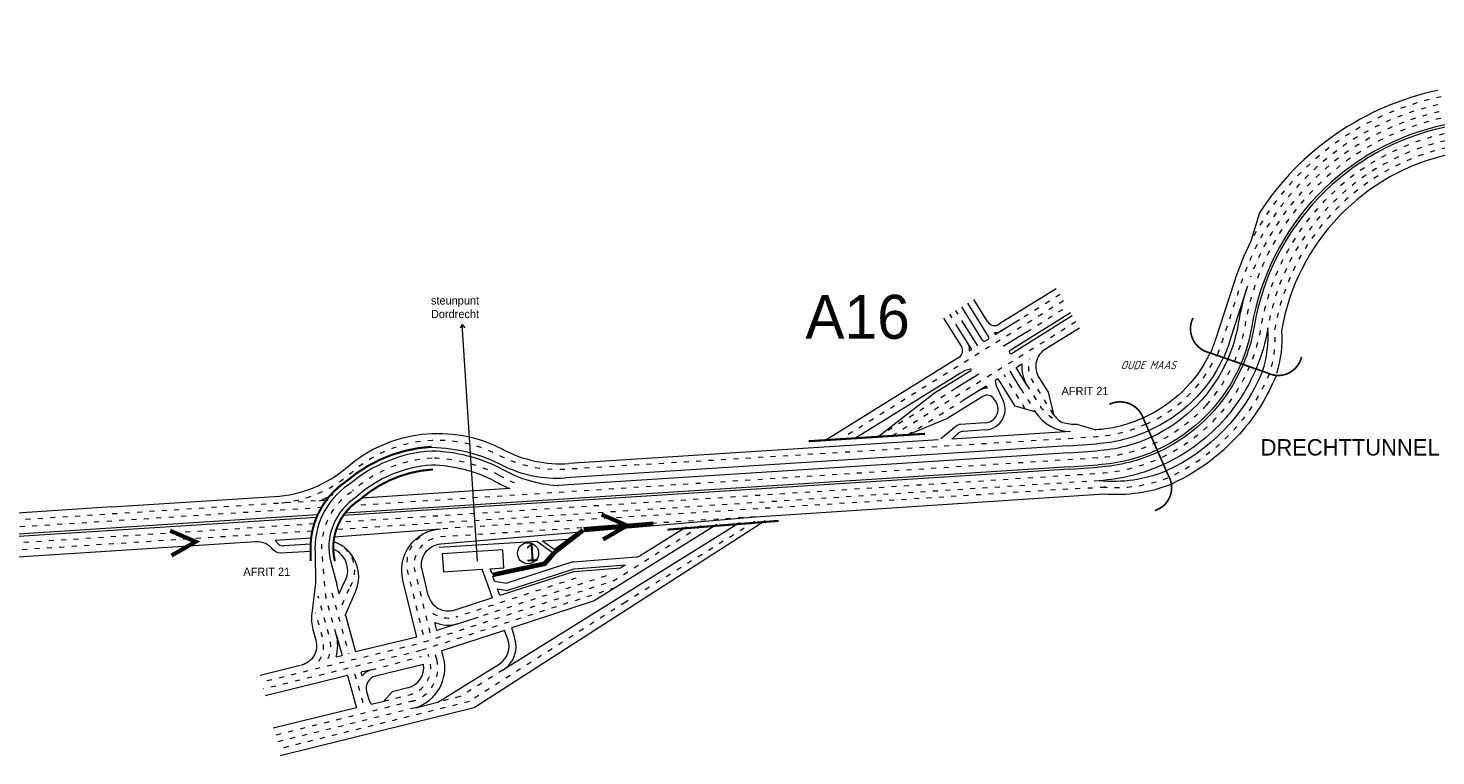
# Model space of a CAD drawing. Header units: metres. Extents: x 534 to 4572, y -2348 to -1612.
# Tile 4 of 6: x 3936 to 4276, y -1851 to -1675. Entities that reach past the tile are written whole.
import ezdxf
from ezdxf.enums import TextEntityAlignment as Align

# ---------------------------------------------------------------- set-up
doc = ezdxf.new("R2010")
doc.units = ezdxf.units.M
doc.linetypes.add('ACAD_ISO03W100', pattern=[30, 12, -18])
for name, color, linetype, lineweight in [('deelstrepen', 8, 'ACAD_ISO03W100', 0), ('Kunstwerk', 7, 'Continuous', 0), ('RW-MARK', 7, 'Continuous', 0), ('Spoorweg solid', 7, 'Continuous', 0), ('Strooi NIET', 10, 'Continuous', 0), ('Strooi WEL', 90, 'Continuous', 0), ('Text', 7, 'Continuous', 0)]:
    doc.layers.add(name, color=color, linetype=linetype, lineweight=lineweight)
doc.styles.add('ISO25C', font='ISO', dxfattribs={"oblique": 20, "height": 2.5})

msp = doc.modelspace()

# ---------------------------------------------------------------- linework, layer by layer
at = {"layer": 'deelstrepen', "linetype": 'ACAD_ISO03W100', "ltscale": 0.1}
for p, q in [((4185.01, -1739.57), (4175.27, -1745.63)), ((4185.86, -1741.04), (4132.11, -1774.45)), ((4161.99, -1746.82), (4159.88, -1743.42)), ((4177.06, -1748.51), (4186.72, -1742.5)), ((4188.85, -1746.17), (4144.64, -1773.65)), ((4160.54, -1747.71), (4158.43, -1744.32)), ((4176.65, -1767.17), (4171.53, -1758.93)), ((4159.82, -1762.22), (4141.06, -1773.88)), ((4175.61, -1762.29), (4179.07, -1767.86)), ((4148.22, -1773.42), (4161.61, -1765.1)), ((4014.48, -1786.73), (4014.25, -1786.9)), ((4008.31, -1789.17), (3889.72, -1796.77)), ((4006.96, -1790.96), (3889.83, -1798.47)), ((4111.52, -1793.18), (4035.18, -1798.07)), ((4111.36, -1794.34), (4080.1, -1813.78)), ((4004.95, -1794.91), (3890.08, -1802.27)), ((4004.5, -1796.64), (3890.19, -1803.97)), ((4068.13, -1808.03), (4039.19, -1817.37)), ((4075.42, -1807.46), (4044.52, -1817.43)), ((4077.66, -1810.3), (4030.65, -1825.47)), ((4009.24, -1811.54), (4013.31, -1826.15)), ((4080.1, -1813.78), (4042.4, -1837.8)), ((4030.65, -1825.47), (3992.74, -1834.74)), ((4018.77, -1830.12), (4030.87, -1826.88)), ((4014.73, -1831.11), (4016.95, -1838.84)), ((4050.53, -1830.16), (4040.18, -1836.59)), ((4042.4, -1837.8), (3996.31, -1849.22)), ((4040.18, -1836.59), (4034.83, -1837.92)), ((4029.39, -1839.27), (3995.9, -1847.57))]:
    msp.add_line(p, q, dxfattribs=at)
at = {"layer": 'deelstrepen', "linetype": 'ACAD_ISO03W100', "ltscale": 0.1, "flags": 128}
for points in [[(4364.34, -1675.26), (4276.97, -1693.6, 0.269012), (4228.66, -1737.04), (4224.12, -1751.08, -0.02685), (4222.77, -1754.61)], [(4365.04, -1678.57), (4277.67, -1696.91, 0.30868), (4229.7, -1746.86, -0.069689), (4226.49, -1757.06)], [(4364.69, -1676.92), (4277.32, -1695.26, 0.259154), (4231, -1735.39)], [(4365.82, -1682.3), (4278.45, -1700.64, 0.30868), (4233.52, -1747.43, -0.073219), (4229.72, -1759.2, -0.064982), (4223.62, -1768.34, -0.199736), (4194.36, -1782.77), (4187.49, -1783.21), (4011.01, -1794.52)], [(4366.17, -1683.96), (4278.8, -1702.3, 0.30868), (4235.18, -1747.72)], [(4366.52, -1685.62), (4279.15, -1703.96, 0.30868), (4236.84, -1748.02, -0.097645), (4235.61, -1758.35)], [(4303.5, -1686.29), (4276.62, -1691.93, 0.226598), (4231.13, -1726.69)], [(4183.47, -1768.5), (4178.49, -1760.49, -0.21378), (4177.75, -1755.06)], [(4235.53, -1758.65, -0.077339), (4227.92, -1771.12, -0.110433), (4211.41, -1783.65)], [(4177.05, -1761.39), (4179.97, -1766.1, 0.184298), (4185.65, -1770.41, 0.184298)], [(4220.39, -1766.21, -0.196541), (4194.13, -1778.96), (4192.64, -1779.06), (4185.81, -1779.5), (4014.06, -1790.51)], [(4205.76, -1770.85, -0.092739), (4193.79, -1773.89), (4186.92, -1774.34), (4065.49, -1781.75, -0.137459), (4049.66, -1778.38, 0.309415), (4013.87, -1782.62, -0.164942), (3996.05, -1789.96)], [(4010.27, -1821.58), (4008.04, -1813.55, -0.046568), (4007.71, -1811.72), (4006.88, -1802.03, -0.275915), (4014.25, -1786.9)], [(4195.9, -1786.05, -0.007197), (4194.59, -1786.16), (4187.7, -1786.47), (4035.45, -1796.1)], [(4031.33, -1821.69), (4027.93, -1807.81), (4027.61, -1806.49, -0.390521), (4033.12, -1796.53, -0.390521)], [(4032.97, -1821.16), (4029.67, -1807.65), (4029.35, -1806.33, -0.466721), (4035.43, -1798.05)], [(4008.31, -1827.45, 0.167786), (4008.64, -1822.04), (4005.94, -1812.35)], [(4006.09, -1827.99, 0.2213), (4007, -1822.49), (4005.29, -1816.35)], [(4021.78, -1837.66), (4027.99, -1836.13, 0.414214), (4032.9, -1828.03), (4032.51, -1826.44)]]:
    msp.add_lwpolyline(points, format="xyb", dxfattribs=at)
at = {"layer": 'deelstrepen', "linetype": 'ACAD_ISO03W100', "ltscale": 0.1}
for points in [[(4222.74, -1754.41, -0.181626), (4205.76, -1770.84, -0.084623)], [(4226.49, -1757.06, -0.0716), (4220.39, -1766.21, -0.0716)], [(4011.74, -1814.4), (4013.66, -1810.01, 0.443346), (4010.64, -1799.58)], [(4028.39, -1837.78, 0.414214), (4034.56, -1827.63), (4034.16, -1826)]]:
    msp.add_lwpolyline(points, format="xyb", dxfattribs=at)
at = {"layer": 'deelstrepen', "linetype": 'ByBlock', "ltscale": 0.1, "flags": 128}
for points in [[(4232.35, -1757.5, -0.016437), (4231.14, -1760.14, -0.062493), (4225.04, -1769.28, -0.10769), (4210.01, -1780.56)], [(4233.95, -1758.06, -0.18912), (4210.69, -1782.11)], [(4237.1, -1759.3, -0.077339), (4229.22, -1772.22, -0.110433), (4212.11, -1785.19, -0.110433)]]:
    msp.add_lwpolyline(points, format="xyb", dxfattribs=at)
at = {"layer": 'deelstrepen', "linetype": 'ACAD_ISO03W100', "ltscale": 0.1, "flags": 128}
for points in [[(4194.47, -1784.47), (4187.6, -1784.91), (4010.06, -1796.28)], [(4098.43, -1795.36), (4077.34, -1808.62), (4030.19, -1823.84), (3992.21, -1833.13)], [(4028.93, -1837.63), (3995.49, -1845.92)]]:
    msp.add_lwpolyline(points, dxfattribs=at)
at = {"layer": 'deelstrepen', "linetype": 'ACAD_ISO03W100', "ltscale": 0.1}
for centre, radius, start, end in [((4035.4, -1810.99), 32.04, 93.487, 130.7653), ((4032.55, -1816.25), 37.25, 62.8016, 88.6247), ((4065.76, -1754.69), 32.72, 240.3582, 249.8859), ((4198.3, -1750.34), 35.79, 265.0324, 291.4916), ((4037.37, -1810.92), 6.7, 235.4765, 289.9752)]:
    msp.add_arc(centre, radius, start, end, dxfattribs=at)
at = {"layer": 'Kunstwerk'}
for points, const_width in [([(4217.13, -1745.21, 0.479665), (4221.1, -1753.58), (4235.1, -1758.46, 0.487821), (4243.34, -1754.58)], 0.4), ([(4207.91, -1791.68, 0.487821), (4211.15, -1783.17), (4205.21, -1769.58, 0.458083), (4196.93, -1766.06)], 0.4), ([(4033.28, -1776.28, 0.162011), (4012.9, -1784.47), (4012.5, -1784.77, 0.261402), (4004.1, -1801.53), (4004.11, -1803.89)], 0.5)]:
    msp.add_lwpolyline(points, format="xyb", dxfattribs=dict(at, const_width=const_width))
at = {"layer": 'Kunstwerk', "const_width": 0.5}
for points in [[(4152.45, -1773.15), (4124.31, -1774.95)], [(4117.12, -1794.16), (4090.26, -1796.29)]]:
    msp.add_lwpolyline(points, dxfattribs=at)
at = {"layer": 'Kunstwerk'}
msp.add_lwpolyline([(4033.61, -1781.76, 0.5, 0.5, 0.167113), (4016.01, -1789.03, 0.5, 0.5, 0.324427), (4009.96, -1803.89, 0.5, 0.5, 0.324427)], format="xyseb", dxfattribs=at)
at = {"layer": 'RW-MARK'}
for p, q in [((4184.11, -1738.13), (4170.28, -1746.72)), ((4230.26, -1737.56), (4226.12, -1750.37)), ((4166.33, -1750.59), (4161.32, -1742.52)), ((4167.78, -1749.69), (4162.76, -1741.63)), ((4167.53, -1746.08), (4164.2, -1740.73)), ((4040.71, -1746.75), (4040.21, -1747.68)), ((4044.38, -1803.86), (4040.71, -1746.75)), ((4040.71, -1746.75), (4041.33, -1747.6)), ((4161.21, -1752.01), (4156.99, -1745.22)), ((4165.15, -1751.91), (4161.99, -1746.82)), ((4175.27, -1745.63), (4169.48, -1749.22)), ((4187.57, -1743.97), (4172.97, -1753.05)), ((4188, -1744.7), (4173.98, -1753.42)), ((4163.71, -1752.81), (4160.54, -1747.71)), ((4169.17, -1748.73), (4169.48, -1749.22)), ((4177.06, -1748.51), (4171.27, -1752.1)), ((4189.71, -1747.63), (4181.54, -1752.71)), ((4163.21, -1753.12), (4163.71, -1752.81)), ((4167.02, -1750.75), (4167.62, -1750.38)), ((4160.57, -1754.76), (4128.52, -1774.68)), ((4174.41, -1757.14), (4175.81, -1756.27)), ((4161.01, -1758.49), (4135.69, -1774.23)), ((4163.5, -1757.93), (4154.35, -1763.62)), ((4165.4, -1758.75), (4159.82, -1762.22)), ((4170.01, -1759.88), (4169.35, -1760.29)), ((4175.61, -1762.29), (4172.97, -1758.04)), ((4177.05, -1761.39), (4174.41, -1757.14)), ((4141.06, -1773.88), (4154.35, -1763.62)), ((4165.5, -1762.68), (4161.61, -1765.1)), ((4167.2, -1761.63), (4165.5, -1762.68)), ((4167.51, -1762.13), (4167.2, -1761.63)), ((4171.03, -1764.58), (4169.92, -1762.18)), ((4174.22, -1766.48), (4170.65, -1760.74)), ((4166.39, -1764.13), (4157.93, -1769.39)), ((4169.59, -1765.48), (4169.15, -1764.77)), ((4179.07, -1767.86), (4174.22, -1766.48)), ((4148.22, -1773.42), (4157.93, -1769.39)), ((4167, -1770.52), (4161.01, -1770.9)), ((4159.84, -1771.37), (4156.29, -1774.39)), ((4187.59, -1772.58), (4158.88, -1774.42)), ((4160.51, -1773.03), (4158.88, -1774.42)), ((4167.11, -1772.21), (4161.68, -1772.56)), ((4187.03, -1776.02), (4065.6, -1783.8)), ((4187.03, -1776.03), (4193.86, -1775.59)), ((4187.14, -1777.71), (4193.97, -1777.28)), ((4187.14, -1777.71), (4063.85, -1785.62)), ((4187.36, -1781.11), (4194.19, -1780.67)), ((4187.39, -1781.66), (4011.96, -1792.91)), ((4187.36, -1781.1), (4012.39, -1792.31)), ((4187.39, -1781.66), (4194.22, -1781.22)), ((4052.18, -1786.36), (4016.45, -1788.65)), ((3956.13, -1790.82), (3904.47, -1794.13)), ((3956.13, -1790.82), (3995.37, -1788.31)), ((4008.31, -1789.17), (4006.27, -1789.31)), ((4005.79, -1792.73), (3889.94, -1800.16)), ((4005.53, -1793.32), (3889.98, -1800.72)), ((4113.82, -1794.14), (4043.56, -1839.26)), ((4107.68, -1794.63), (4050.53, -1830.16)), ((4062.94, -1801.09), (4068.5, -1796.9)), ((4094.8, -1795.65), (4083.66, -1802.58)), ((3990.81, -1799.22), (3890.29, -1805.66)), ((4004.21, -1798.36), (3995.52, -1798.91)), ((3995.52, -1798.91), (3996.4, -1799.87)), ((4004.09, -1799.82), (3997.6, -1800.19)), ((4058.72, -1799.11), (4035.16, -1800.62)), ((4050.5, -1801.16), (4035.89, -1802.09)), ((4050.78, -1805.51), (4050.5, -1801.16)), ((4062.44, -1801.78), (4058.72, -1799.11)), ((4066.2, -1798.63), (4060.06, -1799.03)), ((4062.94, -1801.09), (4060.06, -1799.03)), ((4035.89, -1802.09), (4036.17, -1806.44)), ((4047.83, -1806.81), (4060.41, -1804.09)), ((4067.13, -1804.16), (4051.48, -1809.21)), ((4060.41, -1804.09), (4062.44, -1801.78)), ((4067.59, -1804.07), (4082.76, -1802.88)), ((4036.17, -1806.44), (4045.5, -1805.85)), ((4048.04, -1812.77), (4045.5, -1805.85)), ((4047.43, -1805.72), (4050.78, -1805.51)), ((4047.83, -1806.81), (4047.43, -1805.72)), ((4048.53, -1808.74), (4048.12, -1807.62)), ((4067.8, -1806.36), (4049.79, -1812.17)), ((4067.62, -1805.79), (4051.62, -1810.95)), ((4067.75, -1805.76), (4080.1, -1804.79)), ((4067.8, -1806.36), (4079, -1805.48)), ((4080.04, -1804.83), (4079, -1805.48)), ((4048.53, -1808.74), (4051.48, -1809.21)), ((4049.79, -1812.17), (4049.2, -1810.57)), ((4049.2, -1810.57), (4051.62, -1810.95)), ((4048.03, -1812.74), (4038.9, -1815.68))]:
    msp.add_line(p, q, dxfattribs=at)
for points in [[(4276.28, -1690.28, 0.1994), (4233.2, -1719.79), (4231.13, -1726.69, 0.040116), (4227.07, -1736.52), (4222.49, -1750.6, -0.024392), (4221.33, -1753.66)], [(4278.01, -1698.57, 0.30868), (4231.35, -1747.17, -0.058853), (4228.7, -1756.23, -0.058853)], [(4278.13, -1699.12, 0.30868), (4231.9, -1747.27, -0.058565), (4229.23, -1756.41, -0.058565)], [(4279.5, -1705.62, 0.30868), (4238.52, -1748.3, -0.097645), (4237.28, -1758.63)], [(4230.26, -1737.56, 0.036742), (4228.06, -1746.56)], [(4228.06, -1746.55, -0.060732), (4225.52, -1755.12, -0.060732)], [(4181.54, -1752.71, 0.414214), (4179.93, -1759.6), (4182.14, -1763.14), (4183.47, -1768.5, 0.148246), (4185.65, -1770.41, 0.087618), (4189.11, -1770.8), (4193.64, -1772.21)], [(4226.12, -1750.37, -0.031757), (4224.55, -1754.78, -0.031757)], [(4205.11, -1769.3, -0.093174), (4193.68, -1772.21)], [(4206.44, -1772.4, -0.092532), (4193.9, -1775.58)], [(4207.12, -1773.95, -0.092343), (4194.02, -1777.27)], [(4033.34, -1777.32, 0.162178), (4013.43, -1785.37), (4013.21, -1785.48, 0.268455), (4005.2, -1802.03, 0.268455)], [(4208.48, -1777.06, -0.092012), (4194.24, -1780.66)], [(4033.26, -1780.71, 0.166548), (4015.29, -1788.29), (4015.17, -1788.4, 0.323143), (4008.94, -1804.14)], [(4208.71, -1777.58, -0.091962), (4194.28, -1781.22)], [(4004.1, -1801.53), (3996.79, -1801.94, -0.247974), (3995.09, -1801.16, 0.249975), (3990.81, -1799.22)]]:
    msp.add_lwpolyline(points, format="xyb", dxfattribs=at)
at = {"layer": 'RW-MARK', "flags": 128}
for points in [[(4235.18, -1747.72, -0.057837), (4232.35, -1757.5)], [(4210.01, -1780.56, -0.091479), (4194.47, -1784.47)]]:
    msp.add_lwpolyline(points, format="xyb", dxfattribs=at)
at = {"layer": 'RW-MARK', "color": 8}
for points in [[(4221.22, -1753.71, -0.180922), (4205.15, -1769.28, -0.086293)], [(4224.32, -1755, -0.183076), (4206.4, -1772.41, -0.078421)], [(4225.52, -1755.12, -0.184395), (4207.12, -1773.95, -0.074854)], [(4228.7, -1756.23, -0.186708), (4208.48, -1777.06, -0.068618)], [(4229.23, -1756.41, -0.187056), (4208.71, -1777.58, -0.067678)]]:
    msp.add_lwpolyline(points, format="xyb", dxfattribs=at)
at = {"layer": 'RW-MARK'}
msp.add_lwpolyline([(4048.12, -1807.62), (4060.87, -1804.86), (4063.64, -1801.71), (4070.05, -1796.76)], dxfattribs=at)
at = {"layer": 'RW-MARK', "color": 3}
msp.add_circle((4056.6, -1801.98), 2.55, dxfattribs=at)
at = {"layer": 'RW-MARK'}
for centre, radius, start, end in [((4169.23, -1745.03), 2, 211.8681, 301.8681), ((4167.35, -1749.96), 0.5, 301.8477, 31.8681), ((4169.23, -1745.03), 3.7, 269.1477, 301.8681), ((4208.36, -1749.76), 26.9, 342.0342, 4.3421), ((4159.51, -1753.06), 2, 301.8681, 31.8681), ((4159.51, -1753.06), 3.7, 359.1273, 31.8681), ((4166.76, -1750.33), 0.5, 211.8681, 301.8477), ((4173.18, -1753.39), 0.4, 121.8681, 293.6036), ((4171.34, -1749.17), 5, 293.6036, 301.8681), ((4184.18, -1756.96), 8.4, 175.3385, 211.8681), ((4164.7, -1764.43), 7, 101.0651, 121.8681), ((4163.4, -1757.76), 0.2, 301.8681, 101.0651), ((4176.27, -1759.24), 7, 188.6365, 204.8958), ((4164.7, -1764.43), 7, 31.8681, 40.6242), ((4167.45, -1765.83), 3.7, 89.1477, 121.8681), ((4167.45, -1765.83), 2, 31.8681, 121.8681), ((4166.79, -1767.22), 3.3, 273.6669, 31.8681), ((4166.79, -1767.22), 5, 273.6669, 31.8681), ((4187.56, -1762.58), 10, 211.8681, 270.1448), ((4161.14, -1772.9), 2, 93.6669, 130.3388), ((4161.81, -1774.56), 2, 93.6669, 130.3388), ((4032.61, -1785.43), 8.98, 85.217, 106.2343), ((4032.41, -1816.26), 38.94, 62.8016, 88.6247), ((4032.41, -1816.26), 39.79, 62.8016, 88.6247), ((4032.41, -1816.26), 35.55, 62.8016, 88.6247), ((4065.55, -1754.66), 31.02, 240.3582, 266.378), ((4197.57, -1748.81), 35.79, 265.0324, 291.4916), ((4065.55, -1754.66), 34.41, 240.3582, 247.1293), ((4063.72, -1783.62), 2, 266.378, 273.6669), ((4198.8, -1751.97), 35.79, 265.0324, 291.4916), ((3997.48, -1798.19), 2, 237.0802, 273.2352), ((4067.74, -1806.06), 2, 94.4821, 107.8851), ((4082.6, -1800.88), 2, 274.4821, 301.8681)]:
    msp.add_arc(centre, radius, start, end, dxfattribs=at)
at = {"layer": 'Spoorweg solid'}
for p, q in [((4155.71, -1774.62), (4066.47, -1780.34)), ((4009.82, -1798), (4035.45, -1796.1)), ((4102.16, -1795.07), (4072.59, -1813.45)), ((4008.94, -1804.14), (4010.41, -1809.42)), ((4011.01, -1811.81), (4010.41, -1809.42)), ((4072.59, -1813.45), (4052.66, -1820.01)), ((4012.49, -1816.91), (4014.97, -1825.81)), ((4039.58, -1819.03), (4044.52, -1817.43)), ((4010.27, -1821.58), (4011.68, -1826.62)), ((4039.58, -1819.03), (4034.6, -1820.63)), ((4050.9, -1820.59), (4035.8, -1825.56)), ((4053.29, -1822.17), (4052.66, -1820.01)), ((4029.73, -1822.21), (4014.97, -1825.81)), ((4010.27, -1826.97), (4011.68, -1826.62)), ((4001.59, -1829.09), (3991.93, -1831.45)), ((4013.04, -1831.52), (3993.14, -1836.39)), ((4013.04, -1831.52), (4015.2, -1839.28)), ((4018.77, -1830.12), (4016.34, -1830.72)), ((4016.57, -1831.55), (4016.34, -1830.72)), ((4031.33, -1828.8), (4019.8, -1831.62)), ((4027.58, -1834.48), (4023.75, -1835.42)), ((4017.62, -1835.34), (4018.1, -1837.06)), ((4018.7, -1838.41), (4021.78, -1837.66)), ((4023.75, -1835.42), (4021.78, -1837.66)), ((4015.2, -1839.28), (3995.08, -1844.23)), ((4043.56, -1839.26), (3996.72, -1850.87))]:
    msp.add_line(p, q, dxfattribs=at)
for points in [[(4012.75, -1781.34, -0.310345), (4050.55, -1776.93, -0.310345)], [(4032.51, -1812.11), (4031, -1805.93, -0.466721), (4035.53, -1799.75), (4111.52, -1793.18), (4195.7, -1787.63)], [(4006.27, -1789.31, 0.028654), (4009.54, -1787.73, 0.028654)], [(4029.73, -1822.21), (4026.37, -1808.46, -0.466974), (4035.45, -1796.1)], [(4011.01, -1811.81), (4012.15, -1809.21, 0.468414), (4009.57, -1800.96)], [(4012.46, -1817), (4014.95, -1811.3, 0.436761), (4009.65, -1799.16)], [(4005.2, -1802.03), (4005.24, -1809.19), (4004.36, -1816.51, 0.098278), (4004.65, -1820.39), (4005.36, -1822.95, -0.423455), (4001.8, -1829.02)], [(4029.39, -1839.27), (4034.83, -1837.92), (4049.64, -1828.72, 0.355274), (4051.69, -1822.75), (4050.9, -1820.59)], [(4029.39, -1839.27, 0.396448), (4036.21, -1827.23), (4035.8, -1825.56)], [(4027.58, -1834.48, 0.392611), (4031.33, -1828.8, 0.392611)]]:
    msp.add_lwpolyline(points, format="xyb", dxfattribs=at)
msp.add_lwpolyline([(4034.6, -1820.63), (4034.11, -1818.67)], dxfattribs=at)
for centre, radius, start, end in [((4064.55, -1750.4), 30, 242.1654, 273.6669), ((4063.69, -1753.87), 30, 243.3746, 273.6669), ((3993.45, -1758.37), 30, 273.6669, 310.6157), ((4037.37, -1810.92), 5, 193.7447, 287.8851), ((4000.64, -1824.26), 10, 344.3161, 15.5465), ((4037.37, -1810.92), 8.4, 247.215, 285.2451), ((4047, -1824.47), 6.7, 301.8681, 20.1033), ((4019.72, -1834.01), 4, 103.7447, 142.0838), ((4020.51, -1834.53), 3, 103.7447, 195.5465), ((4022.92, -1835.72), 5, 195.5465, 212.5098)]:
    msp.add_arc(centre, radius, start, end, dxfattribs=at)
at = {"layer": 'Strooi NIET', "linetype": 'ACAD_ISO03W100', "ltscale": 0.1, "const_width": 1, "flags": 128}
msp.add_lwpolyline([(4070, -1796.16), (4086.86, -1794.84)], dxfattribs=at)
at = {"layer": 'Strooi NIET', "const_width": 1}
for points in [[(4074.37, -1792.66), (4080.53, -1795.31), (4074.71, -1798.65)], [(3970.18, -1796.55), (3976.34, -1799.2), (3970.52, -1802.54)]]:
    msp.add_lwpolyline(points, dxfattribs=at)
at = {"layer": 'Strooi WEL'}
for p, q in [((4232.35, -1757.5), (4233.95, -1758.06)), ((4210.01, -1780.56), (4210.69, -1782.11))]:
    msp.add_line(p, q, dxfattribs=at)
at = {"layer": 'Strooi WEL', "const_width": 1}
msp.add_lwpolyline([(4048.03, -1807.2), (4060.64, -1804.48), (4063.35, -1801.39), (4069.84, -1796.38)], dxfattribs=at)
at = {"layer": 'Text', "linetype": 'Continuous'}
for p, q in [((4193.68, -1772.21), (4193.68, -1772.21)), ((4193.79, -1773.89), (4193.79, -1773.89)), ((4193.9, -1775.58), (4193.9, -1775.58)), ((4194.01, -1777.27), (4194.02, -1777.27)), ((4194.12, -1778.97), (4194.13, -1778.96)), ((4194.23, -1780.66), (4194.24, -1780.66)), ((4194.27, -1781.22), (4194.28, -1781.22))]:
    msp.add_line(p, q, dxfattribs=at)

# ---------------------------------------------------------------- texts
at = {"layer": 'RW-MARK', "color": 3}
msp.add_text('1', height=4.24, rotation=3.6669, dxfattribs=at).set_placement((4056.04, -1804.02))
at = {"layer": 'Text', "linetype": 'Continuous'}
for s, height, p in [('steunpunt', 1.978, (4033.15, -1741.96)), ('A16', 10.597, (4123.55, -1750.22)), ('Dordrecht', 1.978, (4033.15, -1745.23)), ('AFRIT 21', 1.978, (4185.41, -1763.81)), ('DRECHTTUNNEL', 3.9563, (4233.46, -1778.4)), ('AFRIT 21', 1.978, (3987.85, -1807.44))]:
    msp.add_text(s, height=height, dxfattribs=at).set_placement(p)
at = {"layer": 'Text', "linetype": 'Continuous', "style": 'ISO25C', "oblique": 20}
msp.add_text('OUDE MAAS', height=1.978, dxfattribs=at).set_placement((4206.31, -1756.57), align=Align.MIDDLE_CENTER)

doc.saveas('drawing.dxf')
